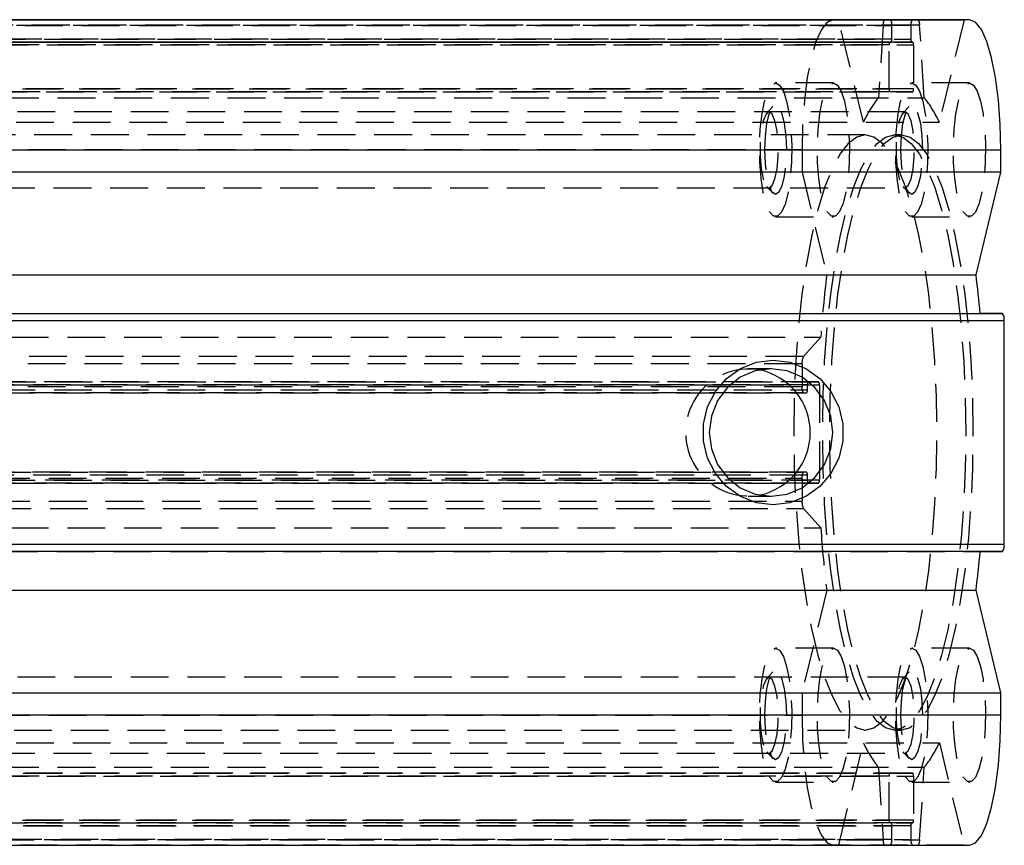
# Model space of a CAD drawing. Extents: x 64 to 763, y 53 to 567.
# Tile 8 of 9: x 647 to 713, y 288 to 344. Entities that reach past the tile are written whole.
import ezdxf

# ---------------------------------------------------------------- set-up
doc = ezdxf.new("R2010")
doc.units = 0
doc.header["$LTSCALE"] = 2
doc.linetypes.add('HIDDEN', pattern=[1.905, 1.27, -0.635])
doc.layers.get('0').update_dxf_attribs({"linetype": 'CONTINUOUS'})

msp = doc.modelspace()

# ---------------------------------------------------------------- linework, layer by layer
at = {"color": 7, "linetype": 'CONTINUOUS'}
for p, q in [((601.03774, 343.859683), (710.367276, 343.859683)), ((701.942339, 343.859683), (701.580479, 343.859683)), ((705.414488, 343.859683), (705.043404, 343.859683)), ((707.266196, 343.859683), (706.895127, 343.859683)), ((710.729136, 343.859683), (710.367276, 343.859683)), ((601.218312, 335.109682), (712.835713, 335.109682)), ((712.835713, 333.606634), (712.835713, 335.109682)), ((712.835713, 333.606634), (601.218312, 333.606634)), ((711.176588, 326.715252), (712.835713, 333.606634)), ((601.03774, 326.715252), (711.176588, 326.715252)), ((601.03774, 324.109683), (711.448981, 324.109683)), ((601.326644, 324.109683), (712.944075, 324.109683)), ((712.944075, 324.109683), (711.448981, 324.109683)), ((713.064446, 323.609683), (601.44703, 323.609683)), ((713.064446, 308.609683), (713.064446, 323.609683)), ((601.44703, 308.609683), (713.064446, 308.609683)), ((712.944075, 308.109683), (601.326644, 308.109683)), ((601.03774, 305.504114), (711.176588, 305.504114)), ((712.835713, 298.61273), (711.176588, 305.504114)), ((601.218312, 298.61273), (712.835713, 298.61273)), ((712.835713, 297.109682), (712.835713, 298.61273)), ((712.835713, 297.109682), (601.218312, 297.109682)), ((601.03774, 288.359683), (710.729136, 288.359683))]:
    msp.add_line(p, q, dxfattribs=at)
at = {"color": 8, "linetype": 'CONTINUOUS'}
msp.add_line((710.729136, 343.859683), (601.03774, 343.859683), dxfattribs=at)
at = {"color": 7, "linetype": 'HIDDEN'}
for p, q in [((703.601479, 336.968301), (701.942339, 343.859683)), ((710.367276, 343.859683), (708.708121, 336.968301)), ((593.309714, 343.489093), (704.927131, 343.489093)), ((593.893378, 343.459682), (705.510794, 343.459682)), ((706.798821, 343.459682), (595.181405, 343.459682)), ((707.382484, 343.489093), (595.765068, 343.489093)), ((704.927131, 343.489093), (704.612761, 338.616028)), ((705.510794, 342.559684), (705.510794, 343.459682)), ((706.798821, 343.459682), (706.798821, 342.559684)), ((707.696839, 338.616028), (707.382484, 343.489093)), ((593.766972, 342.359682), (705.384388, 342.359682)), ((705.462634, 342.359682), (593.845218, 342.359682)), ((705.510794, 342.559684), (593.893378, 342.559684)), ((595.181405, 342.559684), (706.798821, 342.559684)), ((595.22955, 342.359682), (706.846966, 342.359682)), ((706.925212, 342.359682), (595.307796, 342.359682)), ((705.384388, 342.359682), (705.462634, 342.359682)), ((706.846966, 342.359682), (706.925212, 342.359682)), ((705.336242, 342.159683), (593.718826, 342.159683)), ((595.355957, 342.159683), (706.973373, 342.159683)), ((705.336242, 339.209683), (705.336242, 342.159683)), ((706.973373, 342.159683), (706.973373, 339.209683)), ((593.718826, 339.209683), (705.336242, 339.209683)), ((705.384388, 339.009683), (593.766972, 339.009683)), ((595.307796, 339.009683), (706.925212, 339.009683)), ((706.973373, 339.209683), (595.355957, 339.209683)), ((701.580479, 339.609684), (697.69813, 339.609684)), ((706.925212, 339.009683), (705.384388, 339.009683)), ((710.729136, 339.609682), (706.846788, 339.609682)), ((596.079423, 338.616028), (707.696839, 338.616028)), ((697.518974, 338.015925), (697.109087, 337.57999)), ((706.667631, 338.015925), (706.25773, 337.579988)), ((706.41002, 337.659683), (603.430822, 337.659683)), ((597.09072, 336.968301), (708.708121, 336.968301)), ((703.728332, 336.109683), (596.963852, 336.109683)), ((706.154807, 336.109683), (705.669506, 336.109683)), ((699.473887, 335.109684), (587.856471, 335.109684)), ((699.473887, 335.109684), (699.473887, 333.606636)), ((699.473887, 333.606636), (701.133012, 326.715252)), ((603.430822, 332.559682), (706.41002, 332.559682)), ((697.109087, 332.639377), (697.518974, 332.203442)), ((706.25773, 332.639377), (706.667631, 332.203442)), ((697.69813, 330.609684), (701.580479, 330.609684)), ((706.846788, 330.609683), (710.729136, 330.609683)), ((589.118897, 322.514717), (700.736313, 322.514717)), ((700.736313, 322.514717), (699.5631, 321.208983)), ((699.5631, 321.208983), (587.945699, 321.208983)), ((699.473887, 320.72602), (587.856471, 320.72602)), ((699.473887, 320.72602), (699.473887, 319.184683)), ((697.395175, 320.392683), (695.849775, 320.392683)), ((699.473887, 319.184683), (587.856471, 319.184683)), ((699.835016, 319.309683), (588.2176, 319.309683)), ((588.265746, 319.509683), (699.883162, 319.509683)), ((700.593396, 319.509683), (588.97598, 319.509683)), ((589.024126, 319.309683), (700.641542, 319.309683)), ((699.835016, 318.984683), (699.835016, 319.309683)), ((699.883162, 319.509683), (700.593396, 319.509683)), ((700.641542, 319.309683), (700.641542, 312.909683)), ((699.570193, 318.784683), (587.952777, 318.784683)), ((588.169455, 318.784683), (699.786871, 318.784683)), ((588.2176, 318.984683), (699.835016, 318.984683)), ((699.570193, 318.784683), (699.786871, 318.784683)), ((587.952777, 313.434683), (699.570193, 313.434683)), ((699.786871, 313.434683), (588.169455, 313.434683)), ((699.835016, 313.234683), (588.2176, 313.234683)), ((699.786871, 313.434683), (699.570193, 313.434683)), ((699.835016, 312.909683), (699.835016, 313.234683)), ((587.856471, 313.034683), (699.473887, 313.034683)), ((588.2176, 312.909683), (699.835016, 312.909683)), ((699.883162, 312.709683), (588.265746, 312.709683)), ((588.97598, 312.709683), (700.593396, 312.709683)), ((700.641542, 312.909683), (589.024126, 312.909683)), ((699.473887, 313.034683), (699.473887, 311.493347)), ((700.593396, 312.709683), (699.883162, 312.709683)), ((587.856471, 311.493347), (699.473887, 311.493347)), ((695.849775, 311.826683), (697.395175, 311.826683)), ((587.945699, 311.010384), (699.5631, 311.010384)), ((699.5631, 311.010384), (700.736313, 309.70465)), ((589.118897, 309.70465), (700.736313, 309.70465)), ((599.831565, 308.109683), (711.448981, 308.109683)), ((711.448981, 308.109683), (712.944075, 308.109683)), ((701.133012, 305.504114), (699.473887, 298.612732)), ((701.580479, 301.609683), (697.69813, 301.609683)), ((710.729136, 301.609683), (706.846788, 301.609683)), ((697.518974, 300.015924), (697.109087, 299.579989)), ((706.667631, 300.015924), (706.25773, 299.579989)), ((706.41002, 299.659682), (603.430822, 299.659682)), ((699.473887, 298.612732), (699.473887, 297.109684)), ((587.856471, 297.109684), (699.473887, 297.109684)), ((596.963852, 296.109684), (703.728332, 296.109684)), ((705.669506, 296.109684), (706.154807, 296.109684)), ((597.09072, 295.251066), (708.708121, 295.251066)), ((697.109087, 294.639378), (697.518974, 294.203441)), ((701.942339, 288.359683), (703.601479, 295.251066)), ((706.25773, 294.639377), (706.667631, 294.203441)), ((708.708121, 295.251066), (710.367276, 288.359683)), ((603.430822, 294.559683), (706.41002, 294.559683)), ((596.079423, 293.603338), (707.696839, 293.603338)), ((704.612761, 293.603338), (704.927131, 288.730273)), ((707.382484, 288.730273), (707.696839, 293.603338)), ((705.336242, 293.009683), (593.718826, 293.009683)), ((593.766972, 293.209683), (705.384388, 293.209683)), ((706.925212, 293.209683), (595.307796, 293.209683)), ((595.355957, 293.009683), (706.973373, 293.009683)), ((705.336242, 290.059684), (705.336242, 293.009683)), ((705.384388, 293.209683), (706.925212, 293.209683)), ((706.973373, 293.009683), (706.973373, 290.059684)), ((697.69813, 292.609684), (701.580479, 292.609684)), ((706.846788, 292.609682), (710.729136, 292.609682)), ((593.718826, 290.059684), (705.336242, 290.059684)), ((706.973373, 290.059684), (595.355957, 290.059684)), ((593.893378, 289.659682), (705.510794, 289.659682)), ((706.798821, 289.659682), (595.181405, 289.659682)), ((706.846966, 289.859684), (595.22955, 289.859684)), ((595.307796, 289.859684), (706.925212, 289.859684)), ((705.462634, 289.859684), (705.384388, 289.859684)), ((705.510794, 288.759684), (705.510794, 289.659682)), ((706.798821, 289.659682), (706.798821, 288.759684)), ((706.925212, 289.859684), (706.846966, 289.859684)), ((704.927131, 288.730273), (593.309714, 288.730273)), ((705.510794, 288.759684), (593.893378, 288.759684)), ((595.181405, 288.759684), (706.798821, 288.759684)), ((595.765068, 288.730273), (707.382484, 288.730273)), ((710.367276, 288.359683), (598.749845, 288.359683)), ((701.580479, 288.359683), (701.942339, 288.359683)), ((705.043404, 288.359683), (705.414488, 288.359683)), ((706.895127, 288.359683), (707.266196, 288.359683)), ((710.367276, 288.359683), (710.729136, 288.359683))]:
    msp.add_line(p, q, dxfattribs=at)
at = {"color": 7, "linetype": 'HIDDEN', "flags": 128}
for points in [[(701.580479, 343.859683), (701.169505, 343.691554), (700.774326, 343.193629), (700.410112, 342.385042), (700.090899, 341.296868), (699.828907, 339.970924), (699.634238, 338.458163), (699.514358, 336.816724), (699.473887, 335.109684)], [(697.69813, 339.609684), (697.967558, 339.468307), (698.220058, 339.053062), (698.439776, 338.390043), (698.612868, 337.520905), (698.728501, 336.500259), (698.779388, 335.39224), (698.762341, 334.266467), (698.678418, 333.193676), (698.532908, 332.241276), (698.334931, 331.469107), (698.09696, 330.925689), (697.833925, 330.645167), (697.562351, 330.645167), (697.299316, 330.925689), (697.061329, 331.469107), (696.863367, 332.241276), (696.717857, 333.193676), (696.633934, 334.266467), (696.616887, 335.39224), (696.667775, 336.500261), (696.783393, 337.520905), (696.956499, 338.390043), (697.176202, 339.053064), (697.428702, 339.468307), (697.69813, 339.609684)], [(701.580479, 339.609684), (701.849907, 339.468307), (702.102407, 339.053062), (702.32211, 338.390043), (702.495216, 337.520905), (702.610849, 336.500259), (702.661737, 335.39224), (702.64469, 334.266467), (702.560767, 333.193676), (702.415242, 332.241276), (702.21728, 331.469107), (701.979308, 330.925689), (701.716273, 330.645167), (701.444699, 330.645167), (701.181664, 330.925689), (700.943678, 331.469107), (700.745716, 332.241276), (700.600206, 333.193676), (700.516283, 334.266467), (700.499221, 335.39224), (700.550108, 336.500261), (700.665741, 337.520905), (700.838848, 338.390043), (701.058551, 339.053064), (701.311051, 339.468307), (701.580479, 339.609684)], [(706.846788, 339.609682), (707.116216, 339.468307), (707.368716, 339.053062), (707.588418, 338.390041), (707.76151, 337.520903), (707.877143, 336.500259), (707.928046, 335.39224), (707.910999, 334.266467), (707.827075, 333.193676), (707.681551, 332.241274), (707.483574, 331.469106), (707.245602, 330.925689), (706.982567, 330.645167), (706.710993, 330.645167), (706.447958, 330.925689), (706.209986, 331.469106), (706.01201, 332.241274), (705.8665, 333.193676), (705.782576, 334.266467), (705.76553, 335.39224), (705.816417, 336.500259), (705.93205, 337.520903), (706.105142, 338.390041), (706.32486, 339.053062), (706.57736, 339.468307), (706.846788, 339.609682)], [(710.729136, 339.609682), (710.998549, 339.468307), (711.251064, 339.053062), (711.470767, 338.390041), (711.643859, 337.520903), (711.759492, 336.500259), (711.810394, 335.39224), (711.793317, 334.266467), (711.709394, 333.193676), (711.563899, 332.241274), (711.365922, 331.469106), (711.127951, 330.925689), (710.864916, 330.645167), (710.593327, 330.645167), (710.330292, 330.925689), (710.09232, 331.469106), (709.894373, 332.241274), (709.748848, 333.193676), (709.664925, 334.266467), (709.647878, 335.39224), (709.698751, 336.500259), (709.814384, 337.520903), (709.987505, 338.390041), (710.207208, 339.053062), (710.459693, 339.468307), (710.729136, 339.609682)], [(696.975871, 335.109682), (697.011231, 336.036734), (697.113811, 336.873039), (697.273596, 337.536735), (697.474941, 337.962852), (697.69813, 338.109683), (697.921335, 337.962852), (698.122664, 337.536735), (698.282464, 336.873039), (698.385044, 336.036734), (698.420404, 335.109682), (698.385044, 334.182633), (698.282464, 333.346327), (698.122664, 332.682632), (697.921335, 332.256514), (697.69813, 332.109684), (697.474941, 332.256514), (697.273596, 332.682632), (697.113811, 333.346327), (697.011231, 334.182633), (696.975871, 335.109682)], [(706.124513, 335.109682), (706.159874, 336.036734), (706.262453, 336.873039), (706.422254, 337.536733), (706.623583, 337.962852), (706.846788, 338.109683), (707.069977, 337.962852), (707.271322, 337.536733), (707.431092, 336.873039), (707.533701, 336.036734), (707.569047, 335.109682), (707.533701, 334.182631), (707.431092, 333.346327), (707.271322, 332.682632), (707.069977, 332.256512), (706.846788, 332.109682), (706.623583, 332.256512), (706.422254, 332.682632), (706.262453, 333.346327), (706.159874, 334.182633), (706.124513, 335.109682)], [(697.261377, 332.559684), (697.47135, 332.713468), (697.65599, 333.156271), (697.793051, 333.834683), (697.865962, 334.66688), (697.865962, 335.552485), (697.793051, 336.384684), (697.65599, 337.063096), (697.47135, 337.505899), (697.261377, 337.659683), (697.051405, 337.505899), (696.86675, 337.063096), (696.729704, 336.384684), (696.656778, 335.552485), (696.656778, 334.666881), (696.729704, 333.834683), (696.86675, 333.156271), (697.051405, 332.713468), (697.261377, 332.559684)], [(706.41002, 332.559682), (706.619992, 332.713466), (706.804632, 333.156269), (706.941693, 333.834683), (707.014619, 334.66688), (707.014619, 335.552485), (706.941693, 336.384684), (706.804632, 337.063096), (706.619992, 337.505899), (706.41002, 337.659683), (706.200047, 337.505899), (706.015392, 337.063096), (705.878346, 336.384684), (705.80542, 335.552485), (705.80542, 334.66688), (705.878346, 333.834683), (706.015392, 333.156269), (706.200047, 332.713466), (706.41002, 332.559682)], [(703.728332, 336.109683), (703.147947, 335.96386), (702.576011, 335.528519), (702.020883, 334.810009), (701.490655, 333.818804), (700.99306, 332.56936), (700.535356, 331.079898), (700.124203, 329.372137), (699.765607, 327.470978), (699.464797, 325.404146), (699.22617, 323.201781), (699.053182, 320.895997), (698.948368, 318.520417), (698.91326, 316.109683), (698.948368, 313.69895), (699.053182, 311.32337), (699.22617, 309.017586), (699.464797, 306.81522), (699.765607, 304.748389), (700.124203, 302.847231), (700.535356, 301.139468), (700.99306, 299.650006), (701.490655, 298.400562), (702.020883, 297.409359), (702.576011, 296.690847), (703.147947, 296.255506), (703.728332, 296.109684), (704.308732, 296.255506), (704.880669, 296.690847), (705.435782, 297.409357), (705.96601, 298.400562), (706.463619, 299.650006), (706.921323, 301.139468), (707.332476, 302.84723), (707.691058, 304.748388), (707.991882, 306.81522), (708.230509, 309.017585), (708.403512, 311.32337), (708.508297, 313.698949), (708.543404, 316.109683), (708.508297, 318.520416), (708.403512, 320.895996), (708.230509, 323.20178), (707.991882, 325.404146), (707.691058, 327.470977), (707.332476, 329.372136), (706.921323, 331.079898), (706.463619, 332.56936), (705.96601, 333.818804), (705.435782, 334.810007), (704.880669, 335.528519), (704.308732, 335.96386), (703.728332, 336.109683)], [(705.669506, 336.109683), (706.249907, 335.96386), (706.821828, 335.528519), (707.376971, 334.810007), (707.907184, 333.818804), (708.404793, 332.56936), (708.862497, 331.079898), (709.27365, 329.372136), (709.632232, 327.470977), (709.933057, 325.404146), (710.171684, 323.20178), (710.344656, 320.895996), (710.449471, 318.520416), (710.484578, 316.109683), (710.449471, 313.698949), (710.344656, 311.32337), (710.171684, 309.017585), (709.933057, 306.81522), (709.632232, 304.748388), (709.27365, 302.84723), (708.862497, 301.139468), (708.404793, 299.650006), (707.907184, 298.400562), (707.376971, 297.409357), (706.821828, 296.690847), (706.249907, 296.255506), (705.669506, 296.109684), (705.089121, 296.255506), (704.517185, 296.690847), (703.962057, 297.409359), (703.431829, 298.400562), (702.934234, 299.650006), (702.47653, 301.139468), (702.065378, 302.847231), (701.706781, 304.748389), (701.405971, 306.81522), (701.167329, 309.017586), (700.994357, 311.32337), (700.889542, 313.69895), (700.854435, 316.109683), (700.889542, 318.520417), (700.994357, 320.895997), (701.167329, 323.201781), (701.405971, 325.404146), (701.706781, 327.470978), (702.065378, 329.372137), (702.47653, 331.079898), (702.934234, 332.56936), (703.431829, 333.818804), (703.962057, 334.810009), (704.517185, 335.528519), (705.089121, 335.96386), (705.669506, 336.109683)], [(706.154807, 336.109683), (706.735193, 335.96386), (707.307114, 335.528519), (707.862242, 334.810007), (708.392485, 333.818804), (708.890065, 332.56936), (709.347799, 331.079898), (709.758951, 329.372136), (710.117533, 327.470977), (710.418328, 325.404146), (710.656985, 323.20178), (710.829957, 320.895996), (710.934772, 318.520416), (710.969879, 316.109683), (710.934772, 313.698949), (710.829957, 311.32337), (710.656985, 309.017585), (710.418328, 306.81522), (710.117533, 304.748388), (709.758951, 302.84723), (709.347799, 301.139468), (708.890065, 299.650006), (708.392485, 298.400562), (707.862242, 297.409357), (707.307114, 296.690847), (706.735193, 296.255506), (706.154807, 296.109684), (705.574407, 296.255506), (705.002486, 296.690847), (704.447358, 297.409359), (703.91713, 298.400562), (703.419535, 299.650006), (702.961816, 301.139468), (702.550664, 302.847231), (702.192067, 304.748389), (701.891272, 306.81522), (701.65263, 309.017586), (701.479643, 311.32337), (701.374828, 313.69895), (701.339721, 316.109683), (701.374828, 318.520417), (701.479643, 320.895997), (701.65263, 323.201781), (701.891272, 325.404146), (702.192067, 327.470978), (702.550664, 329.372137), (702.961816, 331.079898), (703.419535, 332.56936), (703.91713, 333.818804), (704.447358, 334.810009), (705.002486, 335.528519), (705.574407, 335.96386), (706.154807, 336.109683)], [(697.69813, 301.609683), (697.967558, 301.468308), (698.220058, 301.053064), (698.439776, 300.390042), (698.612868, 299.520904), (698.728501, 298.50026), (698.779388, 297.392241), (698.762341, 296.266468), (698.678418, 295.193676), (698.532908, 294.241275), (698.334931, 293.469106), (698.09696, 292.925689), (697.833925, 292.645167), (697.562351, 292.645167), (697.299316, 292.925689), (697.061329, 293.469106), (696.863367, 294.241275), (696.717857, 295.193677), (696.633934, 296.266468), (696.616887, 297.392241), (696.667775, 298.50026), (696.783393, 299.520904), (696.956499, 300.390042), (697.176202, 301.053064), (697.428702, 301.468308), (697.69813, 301.609683)], [(701.580479, 301.609683), (701.849907, 301.468308), (702.102407, 301.053064), (702.32211, 300.390042), (702.495216, 299.520904), (702.610849, 298.50026), (702.661737, 297.392241), (702.64469, 296.266468), (702.560767, 295.193676), (702.415242, 294.241275), (702.21728, 293.469106), (701.979308, 292.925689), (701.716273, 292.645167), (701.444699, 292.645167), (701.181664, 292.925689), (700.943678, 293.469106), (700.745716, 294.241275), (700.600206, 295.193677), (700.516283, 296.266468), (700.499221, 297.392241), (700.550108, 298.50026), (700.665741, 299.520904), (700.838848, 300.390042), (701.058551, 301.053064), (701.311051, 301.468308), (701.580479, 301.609683)], [(706.846788, 301.609683), (707.116216, 301.468307), (707.368716, 301.053063), (707.588418, 300.390042), (707.76151, 299.520904), (707.877143, 298.50026), (707.928046, 297.392239), (707.910969, 296.266466), (707.827075, 295.193676), (707.681551, 294.241275), (707.483574, 293.469106), (707.245602, 292.925689), (706.982567, 292.645167), (706.710993, 292.645167), (706.447958, 292.925689), (706.209986, 293.469106), (706.01201, 294.241275), (705.8665, 295.193676), (705.782576, 296.266466), (705.76553, 297.392239), (705.816417, 298.50026), (705.93205, 299.520904), (706.105142, 300.390042), (706.32486, 301.053063), (706.57736, 301.468307), (706.846788, 301.609683)], [(710.729136, 301.609683), (710.998549, 301.468307), (711.251064, 301.053063), (711.470767, 300.390042), (711.643859, 299.520904), (711.759492, 298.50026), (711.810394, 297.392239), (711.793317, 296.266466), (711.709394, 295.193676), (711.563899, 294.241275), (711.365922, 293.469106), (711.127951, 292.925689), (710.864916, 292.645167), (710.593327, 292.645167), (710.330292, 292.925689), (710.09232, 293.469106), (709.894373, 294.241275), (709.748848, 295.193676), (709.664925, 296.266466), (709.647878, 297.392239), (709.698751, 298.50026), (709.814384, 299.520904), (709.987505, 300.390042), (710.207208, 301.053063), (710.459693, 301.468307), (710.729136, 301.609683)], [(696.975871, 297.109684), (697.011231, 298.036735), (697.113811, 298.873039), (697.273596, 299.536735), (697.474941, 299.962854), (697.69813, 300.109684), (697.92132, 299.962854), (698.122664, 299.536735), (698.282464, 298.873039), (698.385044, 298.036733), (698.420404, 297.109684), (698.385044, 296.182632), (698.282464, 295.346327), (698.122664, 294.682633), (697.92132, 294.256514), (697.69813, 294.109683), (697.474941, 294.256514), (697.273596, 294.682633), (697.113811, 295.346327), (697.011231, 296.182632), (696.975871, 297.109684)], [(706.124513, 297.109684), (706.159874, 298.036733), (706.262453, 298.873039), (706.422254, 299.536735), (706.623583, 299.962852), (706.846788, 300.109682), (707.069977, 299.962852), (707.271322, 299.536735), (707.431092, 298.873039), (707.533701, 298.036733), (707.569047, 297.109684), (707.533701, 296.182632), (707.431092, 295.346327), (707.271322, 294.682631), (707.069977, 294.256514), (706.846788, 294.109683), (706.623583, 294.256514), (706.422254, 294.682631), (706.262453, 295.346327), (706.159874, 296.182632), (706.124513, 297.109684)], [(697.261377, 294.559683), (697.47135, 294.713467), (697.65599, 295.15627), (697.793051, 295.834683), (697.865962, 296.666881), (697.865962, 297.552487), (697.793051, 298.384683), (697.65599, 299.063097), (697.47135, 299.5059), (697.261377, 299.659684), (697.051405, 299.5059), (696.86675, 299.063097), (696.729704, 298.384683), (696.656778, 297.552487), (696.656778, 296.666881), (696.729704, 295.834683), (696.86675, 295.15627), (697.051405, 294.713467), (697.261377, 294.559683)], [(706.41002, 294.559683), (706.619992, 294.713467), (706.804632, 295.15627), (706.941693, 295.834683), (707.014619, 296.666881), (707.014619, 297.552485), (706.941693, 298.384683), (706.804632, 299.063096), (706.619992, 299.505898), (706.41002, 299.659682), (706.200047, 299.505898), (706.015392, 299.063096), (705.878346, 298.384683), (705.80542, 297.552487), (705.80542, 296.666881), (705.878346, 295.834683), (706.015392, 295.15627), (706.200047, 294.713467), (706.41002, 294.559683)], [(699.473887, 297.109684), (699.514358, 295.402644), (699.634238, 293.761203), (699.828907, 292.248444), (700.090899, 290.9225), (700.410112, 289.834324), (700.774326, 289.025737), (701.169505, 288.527813), (701.580479, 288.359683)]]:
    msp.add_lwpolyline(points, dxfattribs=at)
at = {"color": 7, "linetype": 'CONTINUOUS', "flags": 128}
for points in [[(712.835713, 335.109682), (712.795242, 336.816722), (712.675377, 338.458163), (712.480708, 339.970922), (712.218716, 341.296866), (711.899503, 342.385042), (711.535289, 343.193629), (711.14011, 343.691554), (710.729136, 343.859683)], [(697.535052, 320.973683), (698.664858, 320.832343), (699.72898, 320.416541), (700.665622, 319.750439), (701.420306, 318.87275), (701.949208, 317.834481), (702.221571, 316.695973), (702.221571, 315.523392), (701.949208, 314.384884), (701.420306, 313.346616), (700.665622, 312.468926), (699.72898, 311.802825), (698.664858, 311.387022), (697.535052, 311.245683), (696.405261, 311.387022), (695.341139, 311.802825), (694.404497, 312.468926), (693.649813, 313.346616), (693.120911, 314.384884), (692.848547, 315.523392), (692.848547, 316.695973), (693.120911, 317.834481), (693.649813, 318.87275), (694.404497, 319.750439), (695.341139, 320.416541), (696.405261, 320.832343), (697.535052, 320.973683)], [(697.395175, 320.392683), (696.319266, 320.246743), (695.316671, 319.818869), (694.455727, 319.138221), (693.795099, 318.251183), (693.379804, 317.218205), (693.238153, 316.109683), (693.379804, 315.001161), (693.795099, 313.968183), (694.455727, 313.081144), (695.316671, 312.400496), (696.319266, 311.972622), (697.395175, 311.826683), (698.471098, 311.972622), (699.473693, 312.400496), (700.334637, 313.081144), (700.995266, 313.968183), (701.410561, 315.001161), (701.552196, 316.109683), (701.410561, 317.218205), (700.995266, 318.251183), (700.334637, 319.138221), (699.473693, 319.818869), (698.471098, 320.246743), (697.395175, 320.392683)], [(710.729136, 288.359683), (711.14011, 288.527813), (711.535289, 289.025737), (711.899503, 289.834324), (712.218716, 290.922498), (712.480708, 292.248442), (712.675377, 293.761203), (712.795242, 295.402642), (712.835713, 297.109682)]]:
    msp.add_lwpolyline(points, dxfattribs=at)
at = {"color": 7, "linetype": 'HIDDEN'}
for centre, radius, start, end in [((705.367138, 343.554575), 0.444853, 136.69655165, 188.46462801), ((705.023202, 343.553881), 0.496608, 349.06558983, 38.00872883), ((707.286376, 343.55389), 0.496574, 141.98948193, 190.93619941), ((706.942509, 343.554572), 0.444821, 351.53513107, 43.30788393), ((705.580053, 342.206785), 0.24832, 141.99519449, 190.93440042), ((705.267016, 342.512587), 0.248286, 321.98712261, 10.93464526), ((707.042643, 342.512583), 0.24833, 169.06637706, 218.0037852), ((706.729606, 342.206781), 0.248276, 349.06457739, 38.01389765), ((705.580056, 339.162581), 0.248322, 169.06582674, 218.00457835), ((706.729603, 339.162585), 0.248278, 321.98632948, 10.93519548), ((710.545067, 333.840916), 7.615376, 141.16824312, 155.75324864), ((701.765054, 333.841235), 7.61477, 24.24616811, 38.83234013), ((779.797348, 317.167189), 79.241677, 173.0794476, 176.1305239), ((700.403841, 320.803959), 0.933215, 154.27775035, 184.79076094), ((695.91127, 316.109683), 4.268032, 80.40775029, 279.59224971), ((699.961438, 319.090475), 0.49657, 169.06368724, 218.01070732), ((700.078832, 319.356785), 0.248324, 141.99560843, 190.93401683), ((700.397726, 319.356785), 0.248324, 349.06598317, 38.00439157), ((699.591201, 318.937582), 0.248324, 321.99560843, 10.93401683), ((699.961438, 313.128891), 0.49657, 141.98929268, 190.93631276), ((699.591201, 313.281785), 0.248324, 349.06595787, 38.00438651), ((700.078832, 312.862582), 0.248324, 169.06598317, 218.00439157), ((700.397726, 312.862582), 0.248324, 321.99564956, 10.93400606), ((700.403841, 311.415408), 0.933215, 175.20923906, 205.72224965), ((779.797543, 315.052194), 79.241872, 183.86947834, 186.92054779), ((710.545067, 298.37845), 7.615376, 204.24675136, 218.83175688), ((701.765054, 298.378131), 7.61477, 321.16765987, 335.75383189), ((705.580056, 293.056785), 0.248322, 141.99542165, 190.93417326), ((706.729603, 293.056781), 0.248278, 349.06480452, 38.01367052), ((705.580053, 290.012581), 0.24832, 169.06559958, 218.00480551), ((706.729606, 290.012585), 0.248276, 321.98610235, 10.93542261), ((705.267016, 289.70678), 0.248286, 349.06535474, 38.01287739), ((707.042643, 289.706784), 0.24833, 141.9962148, 190.93362294), ((705.367141, 288.664792), 0.444856, 171.53555112, 223.30326922), ((705.023202, 288.665485), 0.496608, 321.99127117, 10.93441017), ((707.286376, 288.665476), 0.496574, 169.06380059, 218.01051807), ((706.942512, 288.664793), 0.444818, 316.69193686, 8.46504814)]:
    msp.add_arc(centre, radius, start, end, dxfattribs=at)
at = {"color": 7, "linetype": 'CONTINUOUS'}
for centre, radius, start, end in [((635.643599, 317.501808), 76.092838, 4.98181981, 6.95453021), ((712.454766, 323.727395), 0.62094, 349.07221971, 37.99977511), ((695.723093, 316.109683), 4.303391, 282.06339893, 77.93660107), ((712.454765, 308.49197), 0.620941, 322.00025166, 10.92777781), ((635.643795, 314.71754), 76.092641, 353.04546546, 355.01818028)]:
    msp.add_arc(centre, radius, start, end, dxfattribs=at)

doc.saveas('drawing.dxf')
